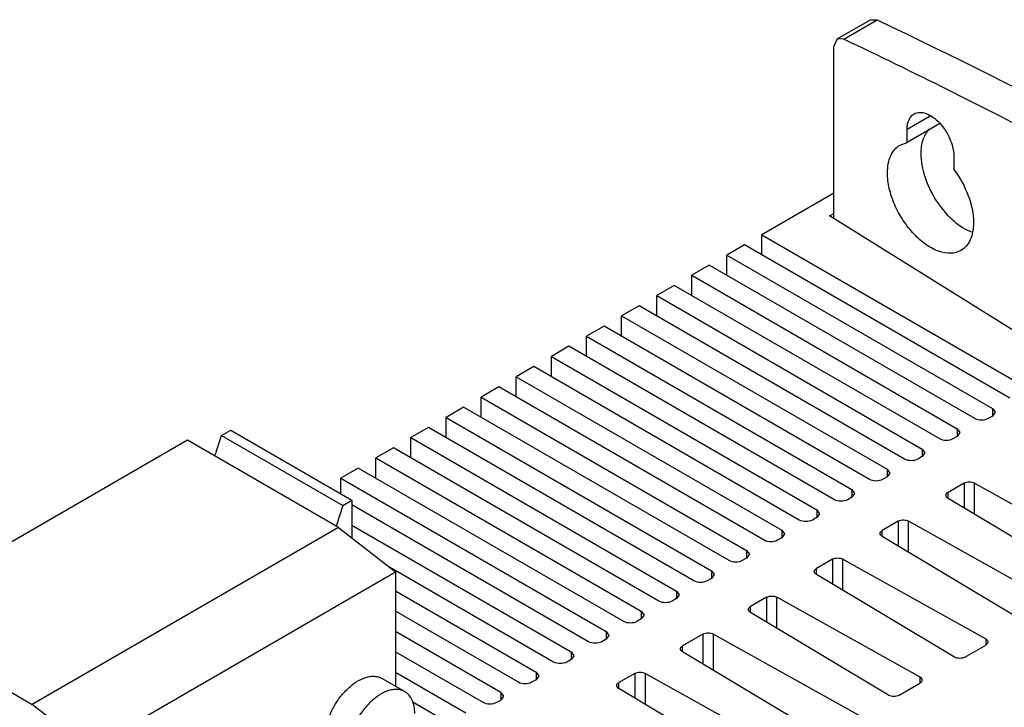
# Model space of a CAD drawing. Header units: millimetres. Extents: x 35 to 275, y 52 to 381.
# Tile 11 of 12: x 132 to 211, y 326 to 381. Entities that reach past the tile are written whole.
import ezdxf

# ---------------------------------------------------------------- set-up
doc = ezdxf.new("R2010")
doc.units = ezdxf.units.MM
doc.header["$LTSCALE"] = 28.160062
doc.layers.get('0').update_dxf_attribs({"linetype": 'CONTINUOUS'})
doc.layers.add('_1', color=7, linetype='CONTINUOUS')

msp = doc.modelspace()

# ---------------------------------------------------------------- linework, layer by layer
at = {"color": 7, "linetype": 'Continuous'}
for p, q in [((197.382, 379.818), (200.069, 381.37)), ((197.928, 379.798), (200.615, 381.349)), ((200.069, 381.37), (200.615, 381.349)), ((197.382, 379.818), (197.123, 379.246)), ((197.123, 365.349), (197.123, 379.246)), ((197.928, 379.798), (197.382, 379.818)), ((203.027, 372.571), (204.872, 373.637)), ((205.714, 373.038), (203.027, 371.487)), ((203.027, 371.487), (203.027, 372.571)), ((202.451, 371.283), (203.027, 371.487)), ((206.775, 370.408), (206.775, 369.323)), ((197.123, 367.407), (191.324, 364.059)), ((196.769, 365.57), (197.123, 365.774)), ((218.867, 351.792), (196.769, 365.57)), ((191.324, 362.426), (191.324, 364.059)), ((191.324, 364.059), (212.714, 351.71)), ((189.91, 363.243), (188.496, 362.426)), ((211.3, 350.893), (189.91, 363.243)), ((188.496, 360.793), (188.496, 362.426)), ((188.496, 362.426), (209.886, 350.077)), ((187.082, 361.61), (185.668, 360.793)), ((208.472, 349.26), (187.082, 361.61)), ((185.668, 359.16), (185.668, 360.793)), ((185.668, 360.793), (207.058, 348.444)), ((184.253, 359.977), (182.839, 359.16)), ((205.643, 347.627), (184.253, 359.977)), ((182.839, 357.527), (182.839, 359.16)), ((182.839, 359.16), (204.229, 346.811)), ((181.425, 358.344), (180.011, 357.527)), ((202.815, 345.994), (181.425, 358.344)), ((180.011, 355.894), (180.011, 357.527)), ((180.011, 357.527), (201.401, 345.178)), ((178.597, 356.711), (177.182, 355.894)), ((199.987, 344.362), (178.597, 356.711)), ((177.182, 354.261), (177.182, 355.894)), ((177.182, 355.894), (198.572, 343.545)), ((175.768, 355.078), (174.354, 354.261)), ((197.158, 342.729), (175.768, 355.078)), ((174.354, 352.628), (174.354, 354.261)), ((174.354, 354.261), (195.744, 341.912)), ((172.94, 353.445), (171.525, 352.628)), ((194.33, 341.096), (172.94, 353.445)), ((171.525, 350.995), (171.525, 352.628)), ((171.525, 352.628), (192.916, 340.279)), ((170.111, 351.812), (168.697, 350.995)), ((191.501, 339.463), (170.111, 351.812)), ((168.697, 349.362), (168.697, 350.995)), ((168.697, 350.995), (190.087, 338.646)), ((167.283, 350.179), (165.869, 349.362)), ((188.673, 337.83), (167.283, 350.179)), ((209.886, 350.077), (209.886, 349.465)), ((209.886, 350.077), (210.106, 349.771)), ((165.869, 347.729), (165.869, 349.362)), ((165.869, 349.362), (187.259, 337.013)), ((209.886, 349.465), (209.532, 349.26)), ((210.106, 349.771), (209.886, 349.465)), ((164.454, 348.546), (163.04, 347.729)), ((185.845, 336.197), (164.454, 348.546)), ((207.058, 348.444), (207.058, 347.832)), ((207.058, 348.444), (207.277, 348.138)), ((163.04, 346.096), (163.04, 347.729)), ((163.04, 347.729), (184.43, 335.38)), ((207.058, 347.832), (206.704, 347.627)), ((207.277, 348.138), (207.058, 347.832)), ((161.626, 346.913), (160.212, 346.096)), ((183.016, 334.564), (161.626, 346.913)), ((204.229, 346.811), (204.229, 346.199)), ((204.229, 346.811), (204.449, 346.505)), ((160.212, 344.463), (160.212, 346.096)), ((160.212, 346.096), (181.602, 333.747)), ((204.229, 346.199), (203.876, 345.994)), ((204.449, 346.505), (204.229, 346.199)), ((158.798, 345.28), (157.383, 344.463)), ((180.188, 332.931), (158.798, 345.28)), ((201.401, 345.178), (201.401, 344.566)), ((201.401, 345.178), (201.62, 344.872)), ((157.383, 343.207), (157.383, 344.463)), ((157.383, 344.463), (178.773, 332.114)), ((201.401, 344.566), (201.047, 344.362)), ((201.62, 344.872), (201.401, 344.566)), ((198.572, 343.545), (198.572, 342.933)), ((198.572, 343.545), (198.792, 343.239)), ((207.602, 344.064), (206.315, 343.32)), ((207.602, 344.064), (207.602, 342.061)), ((208.443, 341.558), (208.443, 344.068)), ((208.451, 344.064), (219.962, 337.646)), ((198.572, 342.933), (198.219, 342.729)), ((198.792, 343.239), (198.572, 342.933)), ((206.315, 342.83), (206.315, 343.32)), ((217.431, 336.185), (206.315, 342.83)), ((177.359, 331.298), (158.289, 342.307)), ((195.744, 341.3), (195.39, 341.096)), ((195.744, 341.912), (195.744, 341.3)), ((195.744, 341.912), (195.964, 341.606)), ((195.964, 341.606), (195.744, 341.3)), ((158.289, 340.674), (175.945, 330.481)), ((202.299, 341.002), (201.012, 340.259)), ((202.299, 341.002), (202.299, 338.999)), ((203.14, 338.496), (203.14, 341.006)), ((203.148, 341.002), (214.659, 334.584)), ((192.916, 339.667), (192.562, 339.463)), ((192.916, 340.279), (192.916, 339.667)), ((192.916, 340.279), (193.135, 339.973)), ((193.135, 339.973), (192.916, 339.667)), ((201.012, 339.768), (201.012, 340.259)), ((212.128, 333.123), (201.012, 339.768)), ((190.087, 338.034), (189.734, 337.83)), ((190.087, 338.646), (190.087, 338.034)), ((190.087, 338.646), (190.307, 338.34)), ((190.307, 338.34), (190.087, 338.034)), ((174.531, 329.665), (161.307, 337.299)), ((196.996, 337.94), (195.708, 337.197)), ((195.708, 336.707), (195.708, 337.197)), ((196.996, 337.94), (196.996, 335.937)), ((197.837, 335.434), (197.837, 337.944)), ((197.845, 337.94), (209.355, 331.522)), ((187.259, 336.401), (186.905, 336.197)), ((187.259, 337.013), (187.259, 336.401)), ((187.259, 337.013), (187.478, 336.707)), ((187.478, 336.707), (187.259, 336.401)), ((206.824, 330.061), (195.709, 336.707)), ((161.79, 335.388), (173.117, 328.848)), ((184.43, 335.38), (184.43, 334.768)), ((184.43, 335.38), (184.65, 335.074)), ((184.65, 335.074), (184.43, 334.768)), ((191.693, 334.878), (190.405, 334.135)), ((191.693, 334.878), (191.693, 332.875)), ((192.534, 332.372), (192.534, 334.882)), ((192.541, 334.878), (204.052, 328.46)), ((184.43, 334.768), (184.077, 334.564)), ((190.405, 333.645), (190.405, 334.135)), ((171.702, 328.032), (161.79, 333.755)), ((181.602, 333.747), (181.602, 333.135)), ((181.602, 333.747), (181.822, 333.441)), ((181.822, 333.441), (181.602, 333.135)), ((201.521, 326.999), (190.405, 333.645)), ((181.602, 333.135), (181.248, 332.931)), ((170.288, 327.215), (161.79, 332.122)), ((178.773, 332.114), (178.773, 331.502)), ((178.773, 332.114), (178.993, 331.808)), ((178.993, 331.808), (178.773, 331.502)), ((186.566, 331.918), (184.925, 330.971)), ((186.566, 331.918), (186.566, 329.5)), ((187.407, 328.997), (187.407, 331.923)), ((187.415, 331.918), (199.358, 325.26)), ((178.773, 331.502), (178.42, 331.298)), ((184.925, 330.481), (184.925, 330.971)), ((207.673, 330.061), (209.356, 331.032)), ((209.348, 331.526), (209.348, 331.032)), ((161.79, 330.489), (168.874, 326.399)), ((175.945, 330.481), (175.945, 329.869)), ((175.945, 330.481), (176.165, 330.175)), ((176.165, 330.175), (175.945, 329.869)), ((196.458, 323.586), (184.925, 330.481)), ((175.945, 329.869), (175.592, 329.665)), ((161.79, 328.856), (167.46, 325.582)), ((173.117, 328.848), (173.117, 328.236)), ((173.117, 328.848), (173.336, 328.542)), ((173.336, 328.542), (173.117, 328.236)), ((181.086, 328.755), (179.799, 328.011)), ((181.086, 328.755), (181.086, 326.752)), ((181.927, 326.249), (181.927, 328.759)), ((181.935, 328.754), (193.446, 322.337)), ((204.045, 328.465), (204.045, 327.97)), ((173.117, 328.236), (172.763, 328.032)), ((179.799, 327.521), (179.799, 328.011)), ((202.37, 326.999), (204.052, 327.97)), ((170.288, 327.215), (170.288, 326.603)), ((170.288, 327.215), (170.508, 326.909)), ((170.508, 326.909), (170.288, 326.603)), ((190.915, 320.876), (179.799, 327.521)), ((166.046, 324.766), (163.131, 326.448)), ((169.935, 326.399), (170.288, 326.603))]:
    msp.add_line(p, q, dxfattribs=at)
for centre, radius, start, end in [((-8.423, -54.763), 481.065, 63.48491, 64.59927), ((209.452, 367.678), 3.603, 247.57307, 249.44619)]:
    msp.add_arc(centre, radius, start, end, dxfattribs=at)
for points, knots in [([(200.615, 381.349), (212.852, 375.539), (237.378, 362.578), (260.834, 347.783), (272.543, 339.822)], [0, 0, 0, 0, 0.488933, 1, 1, 1, 1]), ([(264.271, 342.024), (259.492, 345.196), (240.703, 357.288), (221.203, 368.288), (206.341, 375.702)], [0, 0, 0, 0, 0.256679, 1, 1, 1, 1]), ([(203.027, 372.571), (203.027, 372.824), (203.081, 373.197), (203.325, 373.596), (203.489, 373.734), (203.576, 373.784)], [0, 0, 0, 0, 0.547767, 0.781656, 1, 1, 1, 1]), ([(203.576, 373.784), (203.708, 373.861), (204.041, 373.946), (204.576, 373.839), (205.123, 373.54), (205.647, 373.076), (206.11, 372.483), (206.58, 371.615), (206.775, 370.881), (206.775, 370.408)], [0, 0, 0, 0, 0.087044, 0.18665, 0.304203, 0.438195, 0.582888, 0.730372, 1, 1, 1, 1]), ([(204.777, 372.553), (204.553, 372.324), (204.205, 371.682), (204.123, 370.973), (204.123, 370.591)], [0, 0, 0, 0, 0.456441, 1, 1, 1, 1]), ([(201.436, 369.04), (201.436, 369.288), (201.474, 369.76), (201.665, 370.409), (201.987, 370.935), (202.289, 371.19), (202.451, 371.283)], [0, 0, 0, 0, 0.289716, 0.549063, 0.782172, 1, 1, 1, 1]), ([(204.123, 370.591), (204.123, 369.968), (204.377, 368.656), (205.242, 366.848), (206.48, 365.318), (207.535, 364.571), (208.077, 364.348)], [0, 0, 0, 0, 0.241948, 0.509676, 0.772078, 1, 1, 1, 1]), ([(207.351, 362.796), (207.106, 362.655), (206.491, 362.497), (205.501, 362.695), (204.49, 363.247), (203.521, 364.106), (202.665, 365.202), (201.99, 366.447), (201.553, 367.74), (201.436, 368.621), (201.436, 369.04)], [0, 0, 0, 0, 0.086929, 0.186397, 0.303785, 0.437593, 0.582094, 0.729402, 0.87118, 1, 1, 1, 1]), ([(206.775, 369.323), (207.262, 368.679), (208.018, 367.313), (208.366, 365.773), (208.366, 365.039)], [0, 0, 0, 0, 0.52371, 1, 1, 1, 1]), ([(208.366, 365.039), (208.366, 364.791), (208.328, 364.319), (208.137, 363.67), (207.815, 363.143), (207.512, 362.889), (207.351, 362.796)], [0, 0, 0, 0, 0.289544, 0.549124, 0.782268, 1, 1, 1, 1]), ([(209.532, 349.26), (209.375, 349.17), (209.002, 349.098), (208.629, 349.17), (208.472, 349.26)], [0, 0, 0, 0, 0.499999, 1, 1, 1, 1]), ([(206.704, 347.627), (206.547, 347.537), (206.174, 347.465), (205.801, 347.537), (205.643, 347.627)], [0, 0, 0, 0, 0.499999, 1, 1, 1, 1]), ([(203.876, 345.994), (203.718, 345.904), (203.345, 345.832), (202.972, 345.904), (202.815, 345.994)], [0, 0, 0, 0, 0.499999, 1, 1, 1, 1]), ([(201.047, 344.362), (200.89, 344.271), (200.517, 344.199), (200.144, 344.271), (199.987, 344.362)], [0, 0, 0, 0, 0.499999, 1, 1, 1, 1]), ([(207.602, 344.064), (207.728, 344.136), (208.027, 344.195), (208.324, 344.134), (208.451, 344.064)], [0, 0, 0, 0, 0.500187, 1, 1, 1, 1]), ([(198.219, 342.729), (198.061, 342.638), (197.688, 342.566), (197.316, 342.638), (197.158, 342.729)], [0, 0, 0, 0, 0.499999, 1, 1, 1, 1]), ([(206.139, 343.075), (206.139, 343.122), (206.181, 343.226), (206.265, 343.292), (206.315, 343.32)], [0, 0, 0, 0, 0.450321, 1, 1, 1, 1]), ([(206.315, 342.83), (206.266, 342.86), (206.181, 342.925), (206.139, 343.029), (206.139, 343.075)], [0, 0, 0, 0, 0.550053, 1, 1, 1, 1]), ([(195.39, 341.096), (195.233, 341.005), (194.86, 340.933), (194.487, 341.005), (194.33, 341.096)], [0, 0, 0, 0, 0.499999, 1, 1, 1, 1]), ([(202.299, 341.002), (202.425, 341.075), (202.724, 341.133), (203.021, 341.073), (203.148, 341.002)], [0, 0, 0, 0, 0.500187, 1, 1, 1, 1]), ([(200.836, 340.014), (200.836, 340.06), (200.877, 340.164), (200.962, 340.23), (201.012, 340.259)], [0, 0, 0, 0, 0.450321, 1, 1, 1, 1]), ([(201.012, 339.768), (200.963, 339.798), (200.878, 339.863), (200.836, 339.967), (200.836, 340.014)], [0, 0, 0, 0, 0.550053, 1, 1, 1, 1]), ([(192.562, 339.463), (192.405, 339.372), (192.032, 339.3), (191.659, 339.372), (191.501, 339.463)], [0, 0, 0, 0, 0.499999, 1, 1, 1, 1]), ([(196.996, 337.94), (197.122, 338.013), (197.421, 338.071), (197.718, 338.011), (197.845, 337.94)], [0, 0, 0, 0, 0.500187, 1, 1, 1, 1]), ([(189.734, 337.83), (189.576, 337.739), (189.203, 337.667), (188.83, 337.739), (188.673, 337.83)], [0, 0, 0, 0, 0.499999, 1, 1, 1, 1]), ([(195.532, 336.952), (195.532, 336.999), (195.574, 337.103), (195.659, 337.168), (195.708, 337.197)], [0, 0, 0, 0, 0.450321, 1, 1, 1, 1]), ([(195.709, 336.707), (195.659, 336.736), (195.575, 336.801), (195.532, 336.905), (195.532, 336.952)], [0, 0, 0, 0, 0.550053, 1, 1, 1, 1]), ([(186.905, 336.197), (186.748, 336.106), (186.375, 336.034), (186.002, 336.106), (185.845, 336.197)], [0, 0, 0, 0, 0.499999, 1, 1, 1, 1]), ([(191.693, 334.878), (191.819, 334.951), (192.118, 335.01), (192.414, 334.949), (192.541, 334.878)], [0, 0, 0, 0, 0.500187, 1, 1, 1, 1]), ([(184.077, 334.564), (183.919, 334.473), (183.546, 334.401), (183.173, 334.473), (183.016, 334.564)], [0, 0, 0, 0, 0.499999, 1, 1, 1, 1]), ([(190.229, 333.89), (190.229, 333.937), (190.271, 334.041), (190.356, 334.106), (190.405, 334.135)], [0, 0, 0, 0, 0.450321, 1, 1, 1, 1]), ([(190.405, 333.645), (190.356, 333.674), (190.271, 333.739), (190.229, 333.843), (190.229, 333.89)], [0, 0, 0, 0, 0.550053, 1, 1, 1, 1]), ([(181.248, 332.931), (181.091, 332.84), (180.718, 332.768), (180.345, 332.84), (180.188, 332.931)], [0, 0, 0, 0, 0.499999, 1, 1, 1, 1]), ([(186.566, 331.918), (186.692, 331.991), (186.991, 332.05), (187.288, 331.989), (187.415, 331.918)], [0, 0, 0, 0, 0.500187, 1, 1, 1, 1]), ([(178.42, 331.298), (178.263, 331.207), (177.89, 331.135), (177.517, 331.207), (177.359, 331.298)], [0, 0, 0, 0, 0.499999, 1, 1, 1, 1]), ([(184.749, 330.726), (184.749, 330.773), (184.791, 330.877), (184.876, 330.942), (184.925, 330.971)], [0, 0, 0, 0, 0.450321, 1, 1, 1, 1]), ([(209.355, 331.522), (209.405, 331.494), (209.49, 331.428), (209.531, 331.324), (209.531, 331.277)], [0, 0, 0, 0, 0.550048, 1, 1, 1, 1]), ([(209.531, 331.277), (209.531, 331.23), (209.49, 331.126), (209.405, 331.061), (209.356, 331.032)], [0, 0, 0, 0, 0.449955, 1, 1, 1, 1]), ([(184.925, 330.481), (184.876, 330.51), (184.791, 330.575), (184.749, 330.679), (184.749, 330.726)], [0, 0, 0, 0, 0.550053, 1, 1, 1, 1]), ([(207.673, 330.061), (207.547, 329.988), (207.249, 329.931), (206.95, 329.988), (206.824, 330.061)], [0, 0, 0, 0, 0.50001, 1, 1, 1, 1]), ([(175.592, 329.665), (175.434, 329.574), (175.061, 329.502), (174.688, 329.574), (174.531, 329.665)], [0, 0, 0, 0, 0.499999, 1, 1, 1, 1]), ([(181.086, 328.755), (181.212, 328.827), (181.511, 328.886), (181.808, 328.825), (181.935, 328.754)], [0, 0, 0, 0, 0.500187, 1, 1, 1, 1]), ([(204.052, 328.46), (204.102, 328.432), (204.187, 328.366), (204.228, 328.262), (204.228, 328.215)], [0, 0, 0, 0, 0.550048, 1, 1, 1, 1]), ([(172.763, 328.032), (172.606, 327.941), (172.233, 327.869), (171.86, 327.941), (171.702, 328.032)], [0, 0, 0, 0, 0.499999, 1, 1, 1, 1]), ([(179.623, 327.766), (179.623, 327.813), (179.664, 327.917), (179.749, 327.983), (179.799, 328.011)], [0, 0, 0, 0, 0.450321, 1, 1, 1, 1]), ([(179.799, 327.521), (179.75, 327.55), (179.665, 327.615), (179.623, 327.719), (179.623, 327.766)], [0, 0, 0, 0, 0.550053, 1, 1, 1, 1]), ([(204.228, 328.215), (204.228, 328.169), (204.187, 328.065), (204.102, 327.999), (204.052, 327.97)], [0, 0, 0, 0, 0.449955, 1, 1, 1, 1]), ([(202.37, 326.999), (202.244, 326.926), (201.945, 326.869), (201.647, 326.926), (201.521, 326.999)], [0, 0, 0, 0, 0.50001, 1, 1, 1, 1]), ([(169.935, 326.399), (169.777, 326.308), (169.404, 326.236), (169.031, 326.308), (168.874, 326.399)], [0, 0, 0, 0, 0.499999, 1, 1, 1, 1])]:
    msp.add_open_spline(points, degree=3, knots=knots, dxfattribs=at)
at = {"layer": '_1', "color": 7, "linetype": 'Continuous'}
for p, q in [((147.789, 347.889), (148.531, 348.318)), ((148.531, 348.318), (158.289, 342.684)), ((145.031, 347.522), (120.353, 333.274)), ((157.194, 340.5), (145.031, 347.522)), ((147.249, 346.241), (147.789, 347.889)), ((147.789, 347.889), (157.547, 342.255)), ((157.547, 342.255), (157.007, 340.607)), ((157.547, 342.255), (158.289, 342.684)), ((158.289, 342.684), (158.289, 339.647)), ((157.194, 340.5), (132.516, 326.252)), ((157.194, 340.5), (161.79, 336.924)), ((137.112, 322.676), (161.79, 336.924)), ((161.79, 336.924), (161.79, 327.717)), ((120.353, 333.274), (132.516, 326.252)), ((160.709, 328.341), (162.548, 327.28)), ((137.112, 322.676), (132.516, 326.252))]:
    msp.add_line(p, q, dxfattribs=at)
for points, knots in [([(156.081, 323.813), (156.112, 324.138), (156.253, 324.806), (156.64, 325.77), (157.186, 326.678), (157.851, 327.463), (158.585, 328.067), (159.239, 328.396), (159.747, 328.514), (160.096, 328.531), (160.422, 328.477), (160.619, 328.393), (160.709, 328.341)], [0, 0, 0, 0, 0.134213, 0.278448, 0.425628, 0.56818, 0.699278, 0.814248, 0.865421, 0.912769, 0.957187, 1, 1, 1, 1]), ([(162.548, 327.28), (162.453, 327.334), (162.244, 327.421), (161.898, 327.472), (161.528, 327.445), (160.989, 327.301), (160.3, 326.925), (159.539, 326.251), (158.866, 325.389), (158.336, 324.411), (157.993, 323.395), (157.901, 322.703), (157.901, 322.374)], [0, 0, 0, 0, 0.042859, 0.087489, 0.135323, 0.187288, 0.304551, 0.43822, 0.582566, 0.72972, 0.871309, 1, 1, 1, 1]), ([(163.345, 325.517), (163.345, 325.712), (163.316, 326.083), (163.165, 326.593), (162.913, 327.007), (162.675, 327.206), (162.548, 327.28)], [0, 0, 0, 0, 0.28979, 0.549058, 0.78223, 1, 1, 1, 1])]:
    msp.add_open_spline(points, degree=3, knots=knots, dxfattribs=at)

doc.saveas('drawing.dxf')
